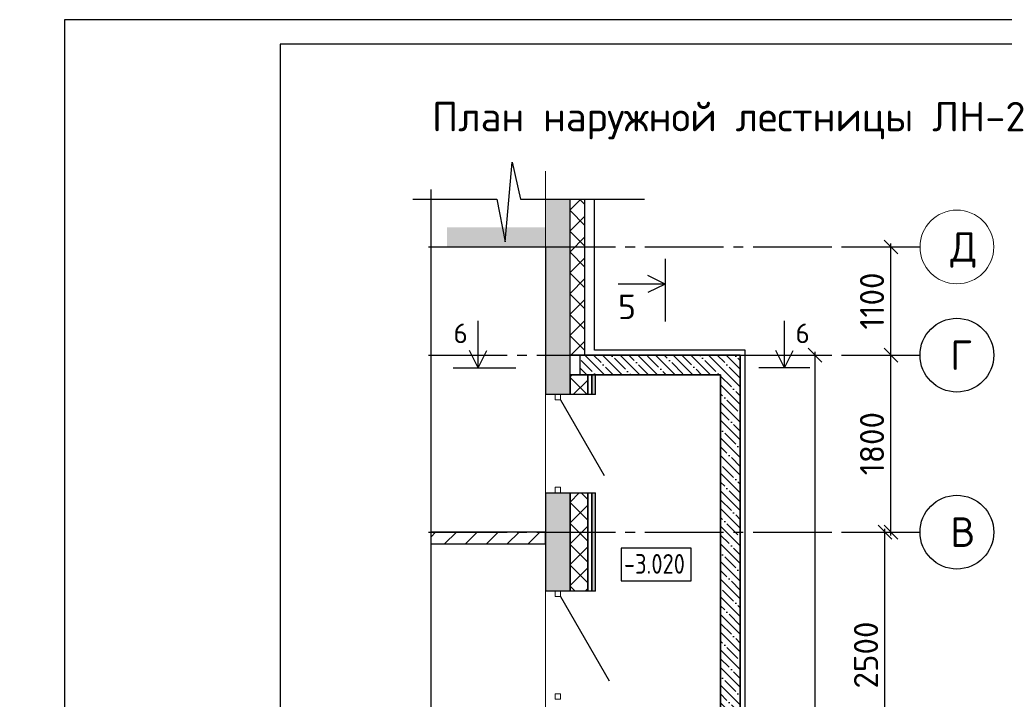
# Model space of a CAD drawing. Header units: millimetres. Extents: x 125896 to 2572636, y -120305 to 130347.
# Tile 82 of 256: x 355499 to 365510, y 48168 to 55079. Entities that reach past the tile are written whole.
import ezdxf

# ---------------------------------------------------------------- set-up
doc = ezdxf.new("R2010")
doc.units = ezdxf.units.MM
for name, pattern in [('______5', [1100, 800, -100, 100, -100]), ('CENTER', [2, 1.25, -0.25, 0.25, -0.25]), ('CENTER2', [28.575, 19.05, -3.175, 3.175, -3.175])]:
    doc.linetypes.add(name, pattern=pattern)
doc.layers.add('11', color=7, linetype='Continuous')
doc.layers.add('СПДС_Оси', color=7, linetype='Continuous')
for name, color, linetype, lineweight in [('Standard', 7, 'Continuous', 25), ('Навесной фасад', 7, 'Continuous', 25), ('ОСИ', 7, 'CENTER', 15), ('Стена_ кирп. кладка не несущ', 7, 'Continuous', 35), ('Столовая Двери и окна', 7, 'Continuous', 15), ('ТЕКСТ', 7, 'Continuous', 15), ('Текст_ общее', 7, 'Continuous', 25)]:
    doc.layers.add(name, color=color, linetype=linetype, lineweight=lineweight)
doc.layers.add('Стена_ бетон несущ.', color=7, linetype='Continuous', lineweight=70, true_color=0xb4b496)
doc.styles.add('Century Gothic', font='isocpeur.ttf')
doc.styles.get("Standard").update_dxf_attribs({"font": 'isocpeur.ttf'})
doc.styles.add('ГОСТ', font='isocpeur.ttf')
doc.dimstyles.new('Осевые', dxfattribs={"dimscale": 0.7, "dimtxt": 450, "dimasz": 400, "dimexe": 100, "dimexo": 100, "dimgap": 100, "dimtad": 1, "dimdec": 0, "dimzin": 0, "dimdsep": 46, "dimtxsty": 'Standard', "dimblk": 'OBLIQUE', "dimcen": 9, "dimdle": 100, "dimazin": 0, "dimtm": 1e-09, "dimtfac": 1, "dimtdec": 0, "dimtofl": 0, "dimtmove": 0, "dimatfit": 3, "dimfxl": 1, "dimtolj": 1, "dimtzin": 0, "dimarcsym": 0})
pattern_1 = [(45, (309331.52, 62474.74), (-106.066, 106.066), []), (135, (309331.52, 62474.74), (-106.066, -106.066), [])]

# ---------------------------------------------------------------- blocks, each defined once
blk = doc.blocks.new('дверь1_2_$F1', base_point=(0, -54.575))
at = {"layer": 'Standard', "color": 7, "linetype": 'Continuous', "lineweight": 13, "transparency": 33554687}
for p, q in [((56, 1.425), (0, 1.425)), ((0, 1.425), (0, -54.575)), ((56, -54.575), (56, 1.425)), ((0, -54.575), (56, -54.575))]:
    blk.add_line(p, q, dxfattribs=at)
blk = doc.blocks.new('дверь1_2_$F2', base_point=(0, -54.575))
at = {"layer": 'Standard', "color": 7, "linetype": 'Continuous', "lineweight": 13, "transparency": 33554687}
for p, q in [((1000, 1.425), (944, 1.425)), ((944, 1.425), (944, -54.575)), ((1000, -54.575), (1000, 1.425)), ((944, -54.575), (1000, -54.575))]:
    blk.add_line(p, q, dxfattribs=at)
blk = doc.blocks.new('дверь1_4_$F1', base_point=(0, -54.125))
at = {"layer": 'Standard', "color": 7, "linetype": 'Continuous', "lineweight": 13, "transparency": 33554687}
for p, q in [((56, 1.875), (0, 1.875)), ((0, 1.875), (0, -54.125)), ((56, -54.125), (56, 1.875)), ((0, -54.125), (56, -54.125))]:
    blk.add_line(p, q, dxfattribs=at)
blk = doc.blocks.new('дверь1_4_$F2', base_point=(0, -54.125))
at = {"layer": 'Standard', "color": 7, "linetype": 'Continuous', "lineweight": 13, "transparency": 33554687}
for p, q in [((1100, 1.875), (1044, 1.875)), ((1044, 1.875), (1044, -54.125)), ((1100, -54.125), (1100, 1.875)), ((1044, -54.125), (1100, -54.125))]:
    blk.add_line(p, q, dxfattribs=at)
blk = doc.blocks.new('_OBLIQUE')
at = {"color": 0, "linetype": 'ByBlock'}
blk.add_line((-0.5, -0.5), (0.5, 0.5), dxfattribs=at)
blk = doc.blocks.new('*D608')
at = {"layer": 'Defpoints', "color": 0, "linetype": 'ByBlock', "lineweight": 20, "ltscale": 13, "transparency": 16777216}
for p in [(363902, 49868), (364297, 49868), (363902, 47368)]:
    blk.add_point(p, dxfattribs=at)
at = {"layer": 'ОСИ', "color": 0, "linetype": 'ByBlock', "lineweight": -2, "ltscale": 13, "transparency": 16777216}
for p, q in [((363937, 49868), (364332, 49868)), ((364297, 47333), (364297, 49903)), ((363937, 47368), (364332, 47368))]:
    blk.add_line(p, q, dxfattribs=at)
at = {"layer": 'ОСИ', "color": 0, "linetype": 'ByBlock', "lineweight": -2, "ltscale": 13, "transparency": 16777216, "xscale": 140, "yscale": 140, "zscale": 140}
for p, rotation in [((364297, 49868), 90), ((364297, 47368), 270)]:
    blk.add_blockref('_OBLIQUE', p, dxfattribs=dict(at, rotation=rotation))
at = {"layer": 'ОСИ', "color": 0, "linetype": 'ByBlock', "ltscale": 13, "transparency": 16777216, "insert": (364104, 48618), "char_height": 245, "attachment_point": 5, "rotation": 90}
blk.add_mtext('\\A1;2500', dxfattribs=at)
blk = doc.blocks.new('*D609')
at = {"layer": 'Defpoints', "color": 0, "linetype": 'ByBlock', "lineweight": 20, "ltscale": 13, "transparency": 16777216}
for p in [(363902, 51668), (364358, 51668), (363963, 49868)]:
    blk.add_point(p, dxfattribs=at)
at = {"layer": 'ОСИ', "color": 0, "linetype": 'ByBlock', "lineweight": -2, "ltscale": 13, "transparency": 16777216}
for p, q in [((363937, 51668), (364393, 51668)), ((364358, 49833), (364358, 51703)), ((363998, 49868), (364393, 49868))]:
    blk.add_line(p, q, dxfattribs=at)
at = {"layer": 'ОСИ', "color": 0, "linetype": 'ByBlock', "lineweight": -2, "ltscale": 13, "transparency": 16777216, "xscale": 140, "yscale": 140, "zscale": 140}
for p, rotation in [((364358, 51668), 90), ((364358, 49868), 270)]:
    blk.add_blockref('_OBLIQUE', p, dxfattribs=dict(at, rotation=rotation))
at = {"layer": 'ОСИ', "color": 0, "linetype": 'ByBlock', "ltscale": 13, "transparency": 16777216, "insert": (364165, 50768), "char_height": 245, "attachment_point": 5, "rotation": 90}
blk.add_mtext('\\A1;1800', dxfattribs=at)
blk = doc.blocks.new('*D610')
at = {"layer": 'Defpoints', "color": 0, "linetype": 'ByBlock', "lineweight": 20, "ltscale": 13, "transparency": 16777216}
for p in [(363902, 52768), (364358, 52768), (363963, 51668)]:
    blk.add_point(p, dxfattribs=at)
at = {"layer": 'ОСИ', "color": 0, "linetype": 'ByBlock', "lineweight": -2, "ltscale": 13, "transparency": 16777216}
for p, q in [((363937, 52768), (364393, 52768)), ((364358, 51633), (364358, 52803)), ((363998, 51668), (364393, 51668))]:
    blk.add_line(p, q, dxfattribs=at)
at = {"layer": 'ОСИ', "color": 0, "linetype": 'ByBlock', "lineweight": -2, "ltscale": 13, "transparency": 16777216, "xscale": 140, "yscale": 140, "zscale": 140}
for p, rotation in [((364358, 52768), 90), ((364358, 51668), 270)]:
    blk.add_blockref('_OBLIQUE', p, dxfattribs=dict(at, rotation=rotation))
at = {"layer": 'ОСИ', "color": 0, "linetype": 'ByBlock', "ltscale": 13, "transparency": 16777216, "insert": (364165, 52218), "char_height": 245, "attachment_point": 5, "rotation": 90}
blk.add_mtext('\\A1;1100', dxfattribs=at)
blk = doc.blocks.new('*D611')
at = {"layer": 'Defpoints', "color": 0, "linetype": 'ByBlock', "lineweight": 20, "ltscale": 13, "transparency": 16777216}
for p in [(362825, 51668), (362825, 43168), (363585, 43168)]:
    blk.add_point(p, dxfattribs=at)
at = {"layer": 'ОСИ', "color": 0, "linetype": 'ByBlock', "lineweight": -2, "ltscale": 13, "transparency": 16777216}
for p, q in [((362860, 51668), (363620, 51668)), ((363585, 51703), (363585, 43133)), ((362860, 43168), (363620, 43168))]:
    blk.add_line(p, q, dxfattribs=at)
at = {"layer": 'ОСИ', "color": 0, "linetype": 'ByBlock', "lineweight": -2, "ltscale": 13, "transparency": 16777216, "xscale": 140, "yscale": 140, "zscale": 140}
for p, rotation in [((363585, 51668), 90), ((363585, 43168), 270)]:
    blk.add_blockref('_OBLIQUE', p, dxfattribs=dict(at, rotation=rotation))
at = {"layer": 'ОСИ', "color": 0, "linetype": 'ByBlock', "ltscale": 13, "transparency": 16777216, "insert": (363393, 47418), "char_height": 245, "attachment_point": 5, "rotation": 90}
blk.add_mtext('\\A1;8500', dxfattribs=at)

msp = doc.modelspace()

# ---------------------------------------------------------------- hatches: boundary and pattern name
at = {"layer": 'Навесной фасад', "linetype": 'Continuous', "lineweight": 25, "true_color": 0x939598, "transparency": 33554687}
h = msp.add_hatch(dxfattribs=at)
h.set_pattern_fill('__________6', color=252, scale=100, style=0, pattern_type=2)
h.set_pattern_definition(pattern_1)
h.paths.add_polyline_path([(361095, 53253.1), (361095, 51667.8), (361245, 51667.8), (361245, 53253.1)])
h = msp.add_hatch(dxfattribs=at)
h.set_pattern_fill('__________6', color=252, scale=100, style=0, pattern_type=2)
h.set_pattern_definition(pattern_1)
h.paths.add_polyline_path([(361095, 51467.8), (361095, 51267.8), (361275, 51267.8), (361275, 51467.8)], flags=0)
for points in [[(361315, 51467.8), (361315, 51267.8), (361355, 51267.8), (361355, 51467.8)], [(361355, 49267.8), (361355, 50267.8), (361315, 50267.8), (361315, 49267.8)]]:
    msp.add_hatch(color=252, dxfattribs=at).paths.add_polyline_path(points)
h = msp.add_hatch(dxfattribs=at)
h.set_pattern_fill('__________6', color=252, scale=100, style=0, pattern_type=2)
h.set_pattern_definition(pattern_1)
h.paths.add_polyline_path([(361275, 49267.8), (361275, 50267.8), (361095, 50267.8), (361095, 49267.8)], flags=0)
at = {"layer": 'Стена_ бетон несущ.', "linetype": 'Continuous', "lineweight": 25, "true_color": 0x939598, "transparency": 33554687}
for points in [[(360845, 53253.1), (360845, 51267.8), (361095, 51267.8), (361095, 53253.1)], [(360845, 52967.8), (359844.9, 52967.8), (359844.9, 52767.8), (360845, 52767.8)], [(361095, 49267.8), (361095, 50267.8), (360845, 50267.8), (360845, 49267.8)]]:
    msp.add_hatch(color=252, dxfattribs=at).paths.add_polyline_path(points)
at = {"layer": 'Стена_ кирп. кладка не несущ', "linetype": 'Continuous', "lineweight": 25, "true_color": 0x939598, "transparency": 33554687}
h = msp.add_hatch(dxfattribs=at)
h.set_pattern_fill('__________301', color=252, scale=100, style=0, pattern_type=2)
h.set_pattern_definition([(45, (309331.52, 62474.74), (-212.132, 212.132), []), (45, (309225.45, 62580.8), (-212.132, 212.132), [])])
h.paths.add_polyline_path([(360845, 49867.8), (359681.3, 49867.8), (359681.3, 49747.8), (360845, 49747.8)])
at = {"layer": 'Столовая Двери и окна', "lineweight": 25, "transparency": 33554648}
h = msp.add_hatch(dxfattribs=at)
h.set_pattern_fill('ANSI35', color=256, scale=20, angle=90)
h.paths.add_polyline_path([(362625, 43167.8), (362825, 43167.8), (362825, 51667.8), (361195, 51667.8), (361195, 51467.8), (362625, 51467.8), (362625, 43367.8), (362625, 43367.8)])

# ---------------------------------------------------------------- linework, layer by layer
at = {"layer": '11'}
for p, q in [((355953.5, 55079.2), (355953.5, 25379.2)), ((376898.6, 55079.2), (355953.5, 55079.2))]:
    msp.add_line(p, q, dxfattribs=at)
at = {"layer": '11', "lineweight": 30}
for p, q in [((358148.6, 54829.2), (358148.6, 25629.2)), ((376648.6, 54829.2), (358148.6, 54829.2))]:
    msp.add_line(p, q, dxfattribs=at)
at = {"layer": 'Навесной фасад', "color": 252, "linetype": 'Continuous', "lineweight": 25, "true_color": 0x939598, "transparency": 33554687}
for p, q in [((361245, 51667.8), (361245, 53253.1)), ((361095, 51667.8), (361245, 51667.8)), ((361095, 51467.8), (361095, 51267.8)), ((361275, 51467.8), (361095, 51467.8)), ((361275, 51267.8), (361275, 51467.8)), ((361275, 51467.8), (361275, 51267.8)), ((361315, 51467.8), (361275, 51467.8)), ((361315, 51267.8), (361315, 51467.8)), ((361315, 51467.8), (361315, 51267.8)), ((361355, 51467.8), (361315, 51467.8)), ((361355, 51267.8), (361355, 51467.8)), ((361275, 51267.8), (361095, 51267.8)), ((361315, 51267.8), (361275, 51267.8)), ((361355, 51267.8), (361315, 51267.8)), ((361095, 50267.8), (361275, 50267.8)), ((361095, 50267.8), (361095, 49267.8)), ((361275, 50267.8), (361315, 50267.8)), ((361275, 49267.8), (361275, 50267.8)), ((361275, 50267.8), (361275, 49267.8)), ((361315, 50267.8), (361355, 50267.8)), ((361315, 49267.8), (361315, 50267.8)), ((361315, 50267.8), (361315, 49267.8)), ((361355, 49267.8), (361355, 50267.8)), ((361275, 49267.8), (361095, 49267.8)), ((361315, 49267.8), (361275, 49267.8)), ((361355, 49267.8), (361315, 49267.8))]:
    msp.add_line(p, q, dxfattribs=at)
at = {"layer": 'ОСИ', "color": 16, "linetype": 'CENTER2', "lineweight": 15, "ltscale": 0.2, "transparency": 33554687}
msp.add_line((360845, 53538.3), (360845, 40964.2), dxfattribs=at)
at = {"layer": 'ОСИ', "color": 16, "linetype": '______5', "lineweight": 25, "transparency": 33554687}
for p, q in [((359656, 52767.8), (364653, 52767.8)), ((359656, 51667.8), (364653, 51667.8)), ((359656, 49867.8), (364653, 49867.8))]:
    msp.add_line(p, q, dxfattribs=at)
at = {"layer": 'ОСИ', "linetype": 'ByBlock', "ltscale": 13}
msp.add_circle((365028, 52767.8), 375, dxfattribs=at)
at = {"layer": 'СПДС_Оси', "linetype": 'Continuous', "lineweight": 25, "ltscale": 150}
for centre in [(365028, 51667.8), (365028, 49867.8)]:
    msp.add_circle(centre, 375, dxfattribs=at)
at = {"layer": 'Стена_ бетон несущ.', "color": 252, "linetype": 'Continuous', "lineweight": 25, "true_color": 0x939598, "transparency": 33554687}
for p, q in [((361095, 51667.8), (361095, 53253.1)), ((359844.9, 52767.8), (360845, 52767.8)), ((360845, 52767.8), (360845, 51267.8)), ((361245, 51667.8), (361095, 51667.8)), ((361095, 51467.8), (361275, 51467.8)), ((361095, 51267.8), (361095, 51467.8)), ((361275, 51467.8), (361315, 51467.8)), ((361315, 51467.8), (361355, 51467.8)), ((361095, 51267.8), (360845, 51267.8)), ((360998, 51211.8), (361442, 50442.8)), ((360845, 50267.8), (361095, 50267.8)), ((360845, 50267.8), (360845, 49867.8)), ((361095, 49267.8), (361095, 50267.8)), ((360845, 49867.8), (360845, 49747.8)), ((360845, 49747.8), (360845, 49267.8)), ((361095, 49267.8), (360845, 49267.8)), ((360998, 49211.8), (361492, 48356.2))]:
    msp.add_line(p, q, dxfattribs=at)
at = {"layer": 'Стена_ бетон несущ.', "color": 7, "linetype": 'Continuous', "lineweight": 35, "transparency": 33554687}
for p, q in [((362825, 51667.8), (361245, 51667.8)), ((362825, 51467.8), (362825, 51667.8)), ((361355, 51467.8), (362625, 51467.8)), ((362625, 51467.8), (362625, 43367.8)), ((362825, 43167.8), (362825, 51467.8))]:
    msp.add_line(p, q, dxfattribs=at)
at = {"layer": 'Стена_ кирп. кладка не несущ', "color": 252, "linetype": 'Continuous', "lineweight": 25, "true_color": 0x939598, "transparency": 33554687}
for p, q in [((360845, 49867.8), (359681.3, 49867.8)), ((360845, 49747.8), (360845, 49867.8)), ((359681.3, 49747.8), (360845, 49747.8))]:
    msp.add_line(p, q, dxfattribs=at)
at = {"layer": 'Столовая Двери и окна', "color": 18, "lineweight": 25, "true_color": 0x000000}
for p, q in [((360436.1, 52820.9), (360508, 53629.6)), ((360508, 53629.6), (360590.3, 53253.1)), ((359681.3, 47014.4), (359681.3, 53351.7)), ((359498.1, 53253.1), (360351.1, 53253.1)), ((360351.1, 53253.1), (360436.1, 52820.9)), ((360590.3, 53253.1), (361851.3, 53253.1))]:
    msp.add_line(p, q, dxfattribs=at)
at = {"layer": 'Столовая Двери и окна', "color": 18, "lineweight": 30, "true_color": 0x000000}
for p, q in [((362061.7, 52647), (362061.7, 52008.5)), ((362061.7, 52391.3), (361886.5, 52479.3)), ((362061.7, 52391.3), (361583.2, 52391.3)), ((362061.7, 52391.3), (361886.5, 52303.3)), ((360160.9, 51538.5), (360160.9, 52016.9)), ((363276.5, 51538.5), (363276.5, 52016.9)), ((360160.9, 51538.5), (360072.9, 51713.6)), ((360160.9, 51538.5), (360248.9, 51713.6)), ((363276.5, 51538.5), (363188.5, 51713.6)), ((363276.5, 51538.5), (363364.5, 51713.6)), ((359905.1, 51538.5), (360543.6, 51538.5)), ((363532.3, 51538.5), (363015.3, 51538.5))]:
    msp.add_line(p, q, dxfattribs=at)
at = {"layer": 'Столовая Двери и окна', "color": 5, "lineweight": 30, "elevation": -360}
msp.add_lwpolyline([(361345, 42385.7), (361345, 43117.8), (362875, 43117.8), (362875, 51717.8), (361345, 51717.8), (361345, 53253.1), (361345, 53253.1)], dxfattribs=at)
at = {"layer": 'Столовая Двери и окна', "color": 18, "lineweight": 30, "true_color": 0x000000}
msp.add_lwpolyline([(361095, 51667.8), (361195, 51667.8), (361195, 51467.8), (361095, 51467.8)], close=True, dxfattribs=at)
msp.add_lwpolyline([(362625, 43167.8), (362825, 43167.8), (362825, 51667.8), (361195, 51667.8), (361195, 51467.8), (362625, 51467.8), (362625, 43367.8), (362625, 43367.8), (362625, 43167.8)], dxfattribs=at)
at = {"layer": 'Текст_ общее', "color": 18, "linetype": 'Continuous', "lineweight": 25, "true_color": 0x000000, "transparency": 33554687}
msp.add_lwpolyline([(361615, 49371.6), (362326.2, 49371.6), (362326.2, 49704.9), (361615, 49704.9), (361615, 49371.6)], dxfattribs=at)

# ---------------------------------------------------------------- block references
at = {"layer": 'Стена_ бетон несущ.', "color": 252, "linetype": 'Continuous', "lineweight": 25, "true_color": 0x939598, "transparency": 33554687, "xscale": -1, "rotation": 90}
for name, p in [('дверь1_2_$F1', (360998, 51267.8)), ('дверь1_2_$F2', (360998, 51267.8)), ('дверь1_4_$F1', (360998, 49267.8)), ('дверь1_4_$F2', (360998, 49267.8))]:
    msp.add_blockref(name, p, dxfattribs=at)

# ---------------------------------------------------------------- texts
at = {"insert": (226281.3, 54484), "char_height": 250, "attachment_point": 1, "style": 'ГОСТ'}
msp.add_mtext_dynamic_manual_height_columns('\\A1;\\pi9384.38;{\\H1.5152x;\\P\\pi1250;Общие указания\\P\\pi250;}1.^IРабочая документация разработана в соответствии с заданием на проектирование, требованиями действующих технических регламентов, стандартов, сводов правил и других документов, содержащих установленные требования.\\P2.^IРабочая документация выполнена в соответствии со следующими нормативными и техническими документами:\\P-^IСП 20.13330.2016 "Нагрузки и Воздействия";\\P-^IСП 63.13330.2012 "Бетонные и железобетонные конструкции. Основные положения";\\P-^IСП 22.13330.2016 "Основания зданий и сооружений";\\P-^IСП 45.13330.2012 "Земляные сооружения, основания и фундаменты".\\P3.   За относительную отметку 0,000 принята отметка чистого пола первого этажа.\\P4.^IПеречень видов работ, для которых необходимо составлять акты освидетельствования скрытых работ:\\P-^Iармирование конструкций;\\P-^Iосвидетельствование опалубки перед бетонированием;\\P-^Iвыполнение сварочных работ;\\P-^Iотбор контрольных проб бетона;\\P-^Iсоответствие законченных железобетонных конструкций проекту с отображением качества работ;\\P-^Iустройство монолитных конструкций, выполняемых в зимнее время;  \\P\\pi0;  -    устройство гидроизоляции;\\P\\pi250;-^Iуплотнение грунтов и обратную засыпку.\\PЗапрещается выполнение последующих работ при отсутствии актов освидетельствования предшествующих скрытых работ во всех случаях.\\P\\pi0;        5. Проект рассчитан на производство работ в период положительных температур. В случае выполнения работ при отрицательных температурах необходимо выполнять требования СНиП часть 3 по производству работ и ППР.\\P        6. При минимальной температуре воздуха до минус 15°С допускается: выдерживание бетона в конструкции методом термоса, при предварительном разогреве бетонной смеси, форсированный электроразогрев бетона в конструкции с повторным уплотнением.\\P\\pi250;При минимальной температуре воздуха до минус 25°С допускается: обогрев бетона в греющей опалубке с помощью низкотемпературных электронагревателей, электродный сквозной прогрев бетона, электрообогрев с помощью греющего провода.\\P\\pi0;7. При отрицательной температуре воздуха уплотнение грунта обратной засыпки в траншеях должно \\Pосуществляться до достижения коэффициента уплотнения 0,98. \\PВремя уплотнения грунта в зависимости от температуры воздуха: \\P\\pi250;-^Iпри t{\\H0.7x;\\So^ ;}-5, 90-120 минут; при t{\\H0.7x;\\So^ ;\\H1.42857x;-10, 60-90 минут; }при t{\\H0.7x;\\So^ ;\\H1.42857x;-20, 40-60 минут; }при t{\\H0.7x;\\So^ ;\\H1.42857x;-30, 20-30 минут;\\P\\pi0;Работы по выполнению насыпей и обратных засыпок при отрицательных температурах должны производить с учетом следующих требований:\\P\\pi250;-^Iподготовку поверхности (основания) насыпи и обратных засыпок следует выполнять с полным удалением снега, льда, промерзшего слоя слабого и пучинистого грунта на всю его глубину;\\P-^Iотсыпку в насыпь и обратные засыпки грунтов необходимо производить при их природной влажности и в талом состоянии с содержанием комьев мерзлого грунта, не превышающим требований, приведенных в приложении М СП 45.13330.2017. Свод правил. Земляные сооружения, основания и фундаменты., и, как правило, на не промерзшие ранее отсыпанные и уплотненные слои. В отдельных случаях при согласовании с автором проекта допускается грунты отсыпать на непучинистые грунты, промерзшие на глубину не более 15 см;\\P-^Iпри пониженной влажности отсыпанных грунтов для их уплотнения следует применять более тяжелое грунтоуплотняющее оборудование; \\P-^Iработы по отсыпке и уплотнению каждого слоя должны выполнять в течение одной рабочей смены; - при выполнении насыпей из глинистых грунтов при обильном снеговыпадении все работы должны быть прекращены; - перерывы в работах по выполнению насыпей и обратных засыпок допускаются только при условиях, что за время перерыва глубина промерзания ранее уплотненных пучинистых грунтов не превысит 15 см или на время перерыва ранее уплотненные грунты утепляются специальными средствами (например, маловлажным рыхлым грунтом, который в последующем удаляется); - все работы по отсыпке грунтов и их уплотнению выполняют с повышенной интенсивностью.}', width=20474.372, gutter_width=5800, heights=[24436.9], dxfattribs=at)
at = {"layer": 'СПДС_Оси', "linetype": 'Continuous', "lineweight": 25, "ltscale": 150, "char_height": 300, "width": 825, "attachment_point": 1}
for s, insert in [('Д', (364961.1, 52918)), ('Г', (364961.1, 51818)), ('В', (364961.1, 50018))]:
    msp.add_mtext(s, dxfattribs=dict(at, insert=insert))
at = {"layer": 'Столовая Двери и окна', "color": 18, "true_color": 0x000000}
for s, height, p in [('5', 250, (361582.5, 52034)), ('6', 200, (359910.2, 51789.8)), ('6', 200, (363387.3, 51789.8))]:
    msp.add_text(s, height=height, dxfattribs=at).set_placement(p)
at = {"layer": 'ТЕКСТ', "lineweight": 25}
msp.add_text('План наружной лестницы ЛН-2', height=300, dxfattribs=at).set_placement((359691.7, 53943.5))
at = {"layer": 'Текст_ общее', "color": 18, "linetype": 'Continuous', "lineweight": 25, "true_color": 0x000000, "transparency": 33554687, "insert": (361642.8, 49444.9), "char_height": 200, "width": 739.069, "attachment_point": 7, "style": 'Century Gothic'}
msp.add_mtext('\\W0.83;-3.020', dxfattribs=at)

# ---------------------------------------------------------------- dimensions: what is measured, and where the dimension line sits
at = {"layer": 'ОСИ', "linetype": 'ByBlock', "ltscale": 13}
for base, p1, p2, picture, middle in [((364357.9, 52767.8), (363962.9, 51667.8), (363901.8, 52767.8), '*D610', (364165.4, 52217.8)), ((363585.4, 43167.8), (362825, 51667.8), (362825, 43167.8), '*D611', (363392.9, 47417.8)), ((364357.9, 51667.8), (363962.9, 49867.8), (363901.8, 51667.8), '*D609', (364165.4, 50767.8)), ((364296.7, 49867.8), (363901.8, 47367.8), (363901.8, 49867.8), '*D608', (364104.2, 48617.8))]:
    dim = msp.add_linear_dim(base=base, p1=p1, p2=p2, angle=90, dimstyle='Осевые', override={"dimtxt": 350, "dimasz": 200, "dimexe": 50, "dimexo": 50, "dimdle": 50, "dimtmove": 1}, dxfattribs=at)
    dim.commit()
    dim.dimension.update_dxf_attribs({"geometry": picture, "text_midpoint": middle})

doc.saveas('drawing.dxf')
